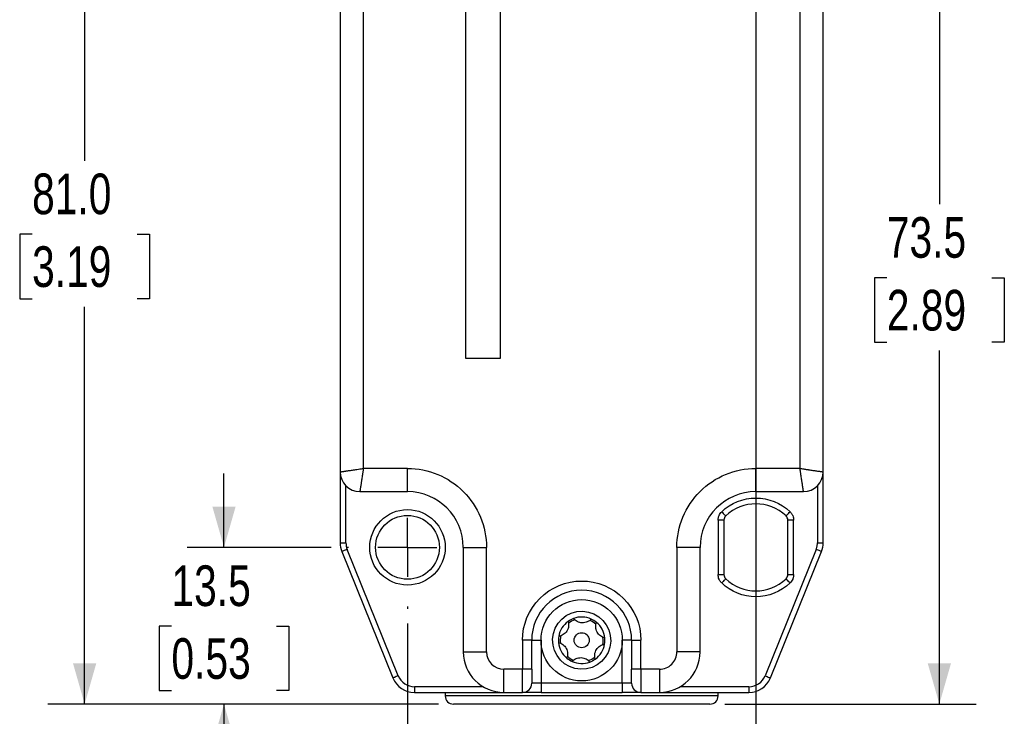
# Model space of a CAD drawing. Header units: millimetres. Extents: x 0 to 432, y 0 to 279.
# Tile 2 of 11: x 86 to 170, y 62 to 122. Entities that reach past the tile are written whole.
import ezdxf

# ---------------------------------------------------------------- set-up
doc = ezdxf.new("R2010")
doc.units = ezdxf.units.MM
doc.linetypes.add('CENTERX2', pattern=[20.32, 12.7, -2.54, 2.54, -2.54])
doc.layers.add('CENTER', color=40, linetype='CENTERX2')
doc.layers.add('DIMENSIONS', color=140, linetype='Continuous')
doc.styles.add('SLDTEXTSTYLE0', font='TXT', dxfattribs={"width": 0.75})
doc.dimstyles.new('SLDDIMSTYLE0', dxfattribs={"dimtxt": 3.5, "dimasz": 3.5, "dimexe": 0, "dimexo": 0.0625, "dimgap": 0.875, "dimtad": 0, "dimtih": 1, "dimtoh": 1, "dimdec": 1, "dimrnd": 1e-09, "dimzin": 12, "dimdsep": 46, "dimtxsty": 'SLDTEXTSTYLE0', "dimsah": 1, "dimcen": 0.09, "dimadec": 0, "dimazin": 3, "dimtfac": 1, "dimtdec": 1, "dimtmove": 0, "dimatfit": 0, "dimfxl": 0, "dimfrac": 2, "dimtolj": 1, "dimtzin": 12, "dimarcsym": 0})
doc.dimstyles.new('SLDDIMSTYLE1', dxfattribs={"dimtxt": 3.5, "dimasz": 3.5, "dimexe": 0, "dimexo": 0.0625, "dimgap": 0.875, "dimtad": 0, "dimtih": 1, "dimtoh": 1, "dimdec": 1, "dimrnd": 1e-09, "dimzin": 4, "dimdsep": 46, "dimtxsty": 'SLDTEXTSTYLE0', "dimsah": 1, "dimcen": 0.09, "dimadec": 0, "dimazin": 1, "dimtfac": 1, "dimtdec": 1, "dimtofl": 0, "dimtmove": 0, "dimatfit": 3, "dimfxl": 0, "dimfrac": 2, "dimtolj": 1, "dimtzin": 12, "dimarcsym": 0})
doc.dimstyles.new('SLDDIMSTYLE2', dxfattribs={"dimtxt": 3.5, "dimasz": 3.5, "dimexe": 0, "dimexo": 0.0625, "dimgap": 0.875, "dimtad": 0, "dimtih": 1, "dimtoh": 1, "dimdec": 1, "dimrnd": 1e-09, "dimzin": 12, "dimdsep": 46, "dimtxsty": 'SLDTEXTSTYLE0', "dimsah": 1, "dimcen": 0.09, "dimadec": 0, "dimazin": 3, "dimtfac": 1, "dimtdec": 1, "dimtofl": 0, "dimtmove": 0, "dimatfit": 3, "dimfxl": 0, "dimfrac": 2, "dimtolj": 1, "dimtzin": 12, "dimarcsym": 0})

# ---------------------------------------------------------------- blocks, each defined once
blk = doc.blocks.new('_D')
at = {"layer": 'DIMENSIONS'}
for p, q in [((103.2, 76.126), (103.2, 82.476)), ((112.441, 76.126), (100.025, 76.126)), ((98.674, 69.349), (97.607, 69.349)), ((97.607, 69.349), (97.607, 63.793)), ((107.725, 69.349), (108.792, 69.349)), ((108.792, 69.349), (108.792, 63.793)), ((97.607, 63.793), (98.674, 63.793)), ((108.792, 63.793), (107.725, 63.793)), ((121.681, 62.626), (100.025, 62.626)), ((103.2, 62.626), (103.2, 56.276))]:
    blk.add_line(p, q, dxfattribs=at)
for points in [[(103.2, 76.126), (104.2, 79.626), (102.2, 79.626)], [(103.2, 62.626), (102.2, 59.126), (104.2, 59.126)]]:
    blk.add_solid(points, dxfattribs=at)
at = {"layer": 'DIMENSIONS', "char_height": 3.5, "attachment_point": 1, "style": 'SLDTEXTSTYLE0'}
for s, insert in [('13.5', (98.674, 74.572)), ('0.53', (98.674, 68.304))]:
    blk.add_mtext(s, dxfattribs=dict(at, insert=insert))
blk = doc.blocks.new('_D_1')
at = {"layer": 'DIMENSIONS'}
for p, q in [((116.931, 143.626), (88.025, 143.626)), ((91.2, 143.626), (91.2, 109.42)), ((86.674, 103.099), (85.607, 103.099)), ((85.607, 103.099), (85.607, 97.543)), ((95.725, 103.099), (96.792, 103.099)), ((96.792, 103.099), (96.792, 97.543)), ((85.607, 97.543), (86.674, 97.543)), ((96.792, 97.543), (95.725, 97.543)), ((91.2, 62.626), (91.2, 96.832)), ((121.681, 62.626), (88.025, 62.626))]:
    blk.add_line(p, q, dxfattribs=at)
for points in [[(91.2, 143.626), (90.2, 140.126), (92.2, 140.126)], [(91.2, 62.626), (92.2, 66.126), (90.2, 66.126)]]:
    blk.add_solid(points, dxfattribs=at)
at = {"layer": 'DIMENSIONS', "char_height": 3.5, "attachment_point": 1, "style": 'SLDTEXTSTYLE0'}
for s, insert in [('81.0', (86.674, 108.322)), ('3.19', (86.674, 102.054))]:
    blk.add_mtext(s, dxfattribs=dict(at, insert=insert))
blk = doc.blocks.new('_D_2')
at = {"layer": 'DIMENSIONS'}
for p, q in [((149.001, 129.566), (149.001, 49.449)), ((119.001, 69.566), (119.001, 49.449)), ((119.001, 52.624), (125.34, 52.624)), ((129.476, 52.597), (128.409, 52.597)), ((128.409, 52.597), (128.409, 47.041)), ((138.527, 52.597), (139.593, 52.597)), ((139.593, 52.597), (139.593, 47.041)), ((149.001, 52.624), (142.663, 52.624)), ((128.409, 47.041), (129.476, 47.041)), ((139.593, 47.041), (138.527, 47.041))]:
    blk.add_line(p, q, dxfattribs=at)
for points in [[(119.001, 52.624), (122.501, 51.624), (122.501, 53.624)], [(149.001, 52.624), (145.501, 53.624), (145.501, 51.624)]]:
    blk.add_solid(points, dxfattribs=at)
at = {"layer": 'DIMENSIONS', "char_height": 3.5, "attachment_point": 1, "style": 'SLDTEXTSTYLE0'}
for s, insert in [('30.0', (129.476, 57.82)), ('1.18', (129.476, 51.553))]:
    blk.add_mtext(s, dxfattribs=dict(at, insert=insert))
blk = doc.blocks.new('_D_3')
at = {"layer": 'DIMENSIONS'}
for p, q in [((155.561, 136.126), (167.978, 136.126)), ((164.803, 136.126), (164.803, 105.67)), ((160.277, 99.349), (159.211, 99.349)), ((159.211, 99.349), (159.211, 93.793)), ((169.329, 99.349), (170.395, 99.349)), ((170.395, 99.349), (170.395, 93.793)), ((159.211, 93.793), (160.277, 93.793)), ((170.395, 93.793), (169.329, 93.793)), ((164.803, 62.626), (164.803, 93.082)), ((146.321, 62.626), (167.978, 62.626))]:
    blk.add_line(p, q, dxfattribs=at)
for points in [[(164.803, 136.126), (163.803, 132.626), (165.803, 132.626)], [(164.803, 62.626), (165.803, 66.126), (163.803, 66.126)]]:
    blk.add_solid(points, dxfattribs=at)
at = {"layer": 'DIMENSIONS', "char_height": 3.5, "attachment_point": 1, "style": 'SLDTEXTSTYLE0'}
for s, insert in [('73.5', (160.277, 104.572)), ('2.89', (160.277, 98.304))]:
    blk.add_mtext(s, dxfattribs=dict(at, insert=insert))
blk = doc.blocks.new('SW_CENTERMARKSYMBOL_1')
at = {"layer": 'CENTER', "color": 0}
for p, q in [((0, 5.08), (0, 5.29)), ((0, 0), (0, 2.54)), ((-5.08, 0), (-5.29, 0)), ((0, 0), (-2.54, 0)), ((0, 0), (0, -2.54)), ((0, 0), (2.54, 0)), ((5.08, 0), (5.29, 0)), ((0, -5.08), (0, -5.29))]:
    blk.add_line(p, q, dxfattribs=at)

msp = doc.modelspace()

# ---------------------------------------------------------------- linework, layer by layer
at = {"color": 7, "linetype": 'Continuous', "lineweight": 25}
for p, q in [((124.001, 148.126), (124.001, 92.426)), ((127.001, 92.426), (127.001, 148.126)), ((113.201, 129.626), (113.201, 82.626)), ((115.201, 82.926), (115.201, 129.326)), ((152.801, 129.326), (152.801, 82.926)), ((154.801, 82.626), (154.801, 129.626)), ((124.001, 92.426), (127.001, 92.426)), ((113.201, 82.626), (113.201, 76.514)), ((119.001, 82.926), (115.201, 82.926)), ((119.001, 80.926), (119.001, 82.926)), ((152.801, 82.926), (149.001, 82.926)), ((149.001, 80.926), (149.001, 82.926)), ((154.801, 76.514), (154.801, 82.626)), ((114.901, 80.926), (119.001, 80.926)), ((149.001, 80.926), (153.101, 80.926)), ((145.751, 78.471), (145.751, 73.781)), ((146.251, 78.471), (145.751, 78.471)), ((146.251, 78.471), (146.251, 73.781)), ((151.751, 73.781), (151.751, 78.471)), ((152.251, 78.471), (151.751, 78.471)), ((152.251, 73.781), (152.251, 78.471)), ((113.201, 76.514), (113.701, 76.514)), ((154.301, 76.514), (154.801, 76.514)), ((113.347, 75.764), (117.746, 64.877)), ((118.21, 65.064), (113.811, 75.952)), ((123.801, 76.126), (123.801, 67.126)), ((123.801, 76.126), (125.801, 76.126)), ((125.801, 67.126), (125.801, 76.126)), ((142.201, 76.126), (142.201, 67.126)), ((144.201, 76.126), (142.201, 76.126)), ((144.201, 67.126), (144.201, 76.126)), ((154.192, 75.952), (149.793, 65.064)), ((150.257, 64.877), (154.656, 75.764)), ((145.751, 73.781), (146.251, 73.781)), ((151.751, 73.781), (152.251, 73.781)), ((128.901, 68.126), (128.901, 65.626)), ((129.701, 68.126), (128.901, 68.126)), ((129.701, 65.626), (129.701, 68.126)), ((129.701, 68.126), (130.501, 68.126)), ((130.501, 68.126), (130.501, 64.426)), ((138.301, 68.126), (137.501, 68.126)), ((137.501, 64.426), (137.501, 68.126)), ((138.301, 68.126), (138.301, 65.626)), ((138.301, 68.126), (139.101, 68.126)), ((139.101, 65.626), (139.101, 68.126)), ((123.801, 67.126), (125.801, 67.126)), ((144.201, 67.126), (142.201, 67.126)), ((128.901, 65.626), (127.301, 65.626)), ((127.301, 63.626), (127.301, 65.626)), ((129.701, 65.626), (128.901, 65.626)), ((128.901, 63.626), (128.901, 65.626)), ((139.101, 65.626), (138.301, 65.626)), ((140.701, 65.626), (139.101, 65.626)), ((139.101, 65.626), (139.101, 63.626)), ((140.701, 65.626), (140.701, 63.626)), ((119.6, 64.126), (119.6, 63.626)), ((119.6, 63.626), (127.301, 63.626)), ((122.251, 63.626), (122.251, 63.326)), ((127.301, 63.626), (128.901, 63.626)), ((130.501, 64.426), (129.701, 64.426)), ((130.501, 64.426), (130.501, 63.626)), ((137.501, 64.426), (130.501, 64.426)), ((130.501, 63.626), (137.501, 63.626)), ((137.501, 64.426), (137.501, 63.626)), ((138.301, 64.426), (137.501, 64.426)), ((139.101, 63.626), (140.701, 63.626)), ((140.701, 63.626), (148.402, 63.626)), ((145.751, 63.326), (145.751, 63.626)), ((148.402, 64.126), (148.402, 63.626))]:
    msp.add_line(p, q, dxfattribs=at)
at = {"color": 8, "linetype": 'Continuous', "lineweight": 25}
for p, q in [((113.701, 76.514), (113.701, 81.422)), ((154.301, 81.422), (154.301, 76.514)), ((125.499, 64.126), (119.6, 64.126)), ((148.402, 64.126), (142.504, 64.126)), ((145.751, 63.326), (122.251, 63.326))]:
    msp.add_line(p, q, dxfattribs=at)
at = {"color": 7, "linetype": 'Continuous', "lineweight": 25, "flags": 128}
for points in [[(146.059, 79.193), (146.127, 79.122), (146.191, 79.054), (146.251, 78.992), (146.304, 78.937), (146.347, 78.893), (146.379, 78.859), (146.398, 78.839), (146.405, 78.832)], [(151.597, 78.832), (151.604, 78.839), (151.624, 78.859), (151.656, 78.893), (151.699, 78.937), (151.751, 78.992), (151.811, 79.054), (151.876, 79.122), (151.944, 79.193)], [(113.811, 75.952), (113.72, 75.915), (113.633, 75.88), (113.553, 75.848), (113.483, 75.819), (113.425, 75.796), (113.382, 75.779), (113.356, 75.768), (113.347, 75.764)], [(154.656, 75.764), (154.647, 75.768), (154.62, 75.779), (154.578, 75.796), (154.52, 75.819), (154.45, 75.848), (154.369, 75.88), (154.283, 75.915), (154.192, 75.952)], [(146.405, 73.42), (146.398, 73.413), (146.379, 73.392), (146.347, 73.359), (146.304, 73.314), (146.251, 73.259), (146.191, 73.197), (146.127, 73.129), (146.059, 73.059)], [(151.944, 73.059), (151.876, 73.129), (151.811, 73.197), (151.751, 73.259), (151.699, 73.314), (151.656, 73.359), (151.624, 73.392), (151.604, 73.413), (151.597, 73.42)], [(118.21, 65.064), (118.119, 65.027), (118.032, 64.992), (117.952, 64.96), (117.882, 64.931), (117.824, 64.908), (117.781, 64.891), (117.755, 64.88), (117.746, 64.877)], [(149.793, 65.064), (149.884, 65.027), (149.97, 64.992), (150.051, 64.96), (150.121, 64.931), (150.179, 64.908), (150.221, 64.891), (150.248, 64.88), (150.257, 64.877)]]:
    msp.add_lwpolyline(points, dxfattribs=at)
at = {"color": 7, "linetype": 'Continuous', "lineweight": 25}
for centre, radius in [((119.001, 76.126), 2.75), ((134.001, 68.126), 3.5), ((134.001, 68.126), 0.65)]:
    msp.add_circle(centre, radius, dxfattribs=at)
for centre, radius, start, end in [((114.901, 82.626), 1.7, 180, 270), ((153.101, 82.626), 1.7, 270, 0), ((119.001, 76.126), 4.8, 0, 90), ((149.001, 76.126), 4.8, 90, 180), ((149.001, 76.126), 3.75, 46.18694, 133.81306), ((146.751, 78.471), 0.5, 133.81306, 180), ((151.251, 78.471), 0.5, 0, 46.18694), ((115.201, 76.514), 2, 180, 202), ((152.801, 76.514), 2, 338, 0), ((146.751, 73.781), 0.5, 180, 226.18694), ((151.251, 73.781), 0.5, 313.81306, 0), ((149.001, 76.126), 3.75, 226.18694, 313.81306), ((134.001, 68.126), 4.3, 0, 180), ((134.001, 68.126), 2, 125.70885, 170.37214), ((134.001, 68.126), 2, 110.37214, 125.70885), ((134.001, 68.126), 1.85, 108.3935, 127.68748), ((134.001, 68.126), 2, 65.70885, 110.37214), ((134.001, 68.126), 1.85, 48.3935, 67.68748), ((134.001, 68.126), 2, 50.37214, 65.70885), ((134.001, 68.126), 2, 5.70885, 50.37214), ((134.001, 68.126), 2, 170.37214, 185.70885), ((134.001, 68.126), 2, 185.70885, 230.37214), ((134.001, 68.126), 1.85, 168.3935, 187.68748), ((134.001, 68.126), 1.85, 348.3935, 7.68748), ((134.001, 68.126), 2, 350.37214, 5.70885), ((127.301, 67.126), 3.5, 180, 270), ((134.001, 68.126), 2, 305.70885, 350.37214), ((140.701, 67.126), 3.5, 270, 0), ((134.001, 68.126), 2, 230.37214, 245.70885), ((134.001, 68.126), 1.85, 228.3935, 247.68748), ((134.001, 68.126), 2, 245.70885, 290.37214), ((134.001, 68.126), 1.85, 288.3935, 307.68748), ((134.001, 68.126), 2, 290.37214, 305.70885), ((119.6, 65.626), 2, 202, 270), ((148.402, 65.626), 2, 270, 338), ((128.901, 64.426), 0.8, 270, 0), ((139.101, 64.426), 0.8, 180, 270), ((122.951, 63.326), 0.7, 180, 270), ((145.051, 63.326), 0.7, 270, 0)]:
    msp.add_arc(centre, radius, start, end, dxfattribs=at)
for points, knots in [([(113.201, 82.626), (113.202, 82.626), (113.204, 82.626), (113.218, 82.628), (113.242, 82.632), (113.275, 82.637), (113.319, 82.644), (113.372, 82.652), (113.435, 82.661), (113.508, 82.672), (113.591, 82.684), (113.684, 82.698), (113.84, 82.721), (114.09, 82.759), (114.391, 82.804), (114.667, 82.846), (114.913, 82.883), (115.099, 82.91), (115.201, 82.926)], [0, 0, 0, 0, 0.042973, 0.086402, 0.13029, 0.174644, 0.219466, 0.264762, 0.310535, 0.35679, 0.403531, 0.45076, 0.498483, 0.621764, 0.758803, 0.821485, 0.901889, 1, 1, 1, 1]), ([(115.201, 82.926), (115.194, 82.88), (115.181, 82.791), (115.162, 82.664), (115.145, 82.547), (115.129, 82.442), (115.115, 82.348), (115.102, 82.265), (115.074, 82.08), (115.035, 81.814), (114.992, 81.532), (114.962, 81.328), (114.94, 81.18), (114.923, 81.065), (114.91, 80.984), (114.903, 80.935), (114.902, 80.929), (114.901, 80.926)], [0, 0, 0, 0, 0.044253, 0.085249, 0.122988, 0.157469, 0.188692, 0.216657, 0.241364, 0.378405, 0.501714, 0.588787, 0.674218, 0.758029, 0.840245, 0.920893, 1, 1, 1, 1]), ([(119.001, 82.926), (120.805, 82.926), (122.534, 82.209), (125.085, 79.659), (125.801, 77.929), (125.801, 76.126)], [0, 0, 0, 0, 0.5, 0.5, 1, 1, 1, 1]), ([(142.201, 76.126), (142.201, 77.929), (142.918, 79.659), (145.468, 82.209), (147.198, 82.926), (149.001, 82.926)], [0, 0, 0, 0, 0.5, 0.5, 1, 1, 1, 1]), ([(152.801, 82.926), (152.847, 82.919), (152.936, 82.906), (153.064, 82.886), (153.18, 82.869), (153.285, 82.853), (153.379, 82.839), (153.462, 82.827), (153.647, 82.799), (153.913, 82.759), (154.195, 82.717), (154.399, 82.686), (154.547, 82.664), (154.662, 82.647), (154.743, 82.635), (154.792, 82.627), (154.798, 82.626), (154.801, 82.626)], [0, 0, 0, 0, 0.044253, 0.085249, 0.122988, 0.157469, 0.188692, 0.216657, 0.241364, 0.378405, 0.501714, 0.588787, 0.674218, 0.758029, 0.840245, 0.920893, 1, 1, 1, 1]), ([(153.101, 80.926), (153.101, 80.927), (153.101, 80.928), (153.099, 80.943), (153.095, 80.966), (153.09, 81), (153.083, 81.043), (153.075, 81.096), (153.066, 81.16), (153.055, 81.233), (153.043, 81.316), (153.029, 81.409), (153.006, 81.564), (152.968, 81.814), (152.923, 82.115), (152.881, 82.392), (152.844, 82.638), (152.817, 82.824), (152.801, 82.926)], [0, 0, 0, 0, 0.042973, 0.086402, 0.13029, 0.174644, 0.219466, 0.264762, 0.310535, 0.35679, 0.403531, 0.45076, 0.498483, 0.621764, 0.758803, 0.821485, 0.901889, 1, 1, 1, 1]), ([(146.059, 79.193), (146.85, 79.952), (147.905, 80.376), (150.098, 80.376), (151.152, 79.952), (151.944, 79.193)], [0, 0, 0, 0, 0.5, 0.5, 1, 1, 1, 1]), ([(115.751, 76.126), (115.751, 77.919), (117.208, 79.376), (120.795, 79.376), (122.251, 77.919), (122.251, 76.126)], [0, 0, 0, 0, 0.5, 0.5, 1, 1, 1, 1]), ([(145.751, 78.471), (145.752, 78.505), (145.754, 78.572), (145.77, 78.671), (145.795, 78.769), (145.841, 78.895), (145.921, 79.045), (146.013, 79.143), (146.059, 79.193)], [0, 0, 0, 0, 0.125158, 0.249407, 0.374027, 0.500285, 0.749412, 1, 1, 1, 1]), ([(151.944, 79.193), (151.967, 79.169), (152.014, 79.121), (152.075, 79.041), (152.128, 78.955), (152.187, 78.834), (152.24, 78.673), (152.248, 78.538), (152.251, 78.471)], [0, 0, 0, 0, 0.125158, 0.249407, 0.374027, 0.500285, 0.749412, 1, 1, 1, 1]), ([(154.192, 75.952), (154.206, 75.988), (154.233, 76.06), (154.263, 76.171), (154.285, 76.284), (154.299, 76.398), (154.3, 76.475), (154.301, 76.514)], [0, 0, 0, 0, 0.201194, 0.400598, 0.599402, 0.798806, 1, 1, 1, 1]), ([(122.251, 76.126), (122.251, 74.332), (120.795, 72.876), (117.208, 72.876), (115.751, 74.332), (115.751, 76.126)], [0, 0, 0, 0, 0.5, 0.5, 1, 1, 1, 1]), ([(146.059, 73.059), (146.035, 73.083), (145.988, 73.131), (145.927, 73.211), (145.874, 73.296), (145.816, 73.417), (145.763, 73.579), (145.755, 73.713), (145.751, 73.781)], [0, 0, 0, 0, 0.125158, 0.249407, 0.374027, 0.500285, 0.749412, 1, 1, 1, 1]), ([(152.251, 73.781), (152.25, 73.747), (152.248, 73.68), (152.233, 73.58), (152.208, 73.483), (152.161, 73.357), (152.081, 73.207), (151.99, 73.108), (151.944, 73.059)], [0, 0, 0, 0, 0.125158, 0.249407, 0.374027, 0.500285, 0.749412, 1, 1, 1, 1]), ([(128.901, 68.126), (128.901, 69.478), (129.439, 70.776), (131.351, 72.688), (132.649, 73.226), (134.001, 73.226)], [0, 0, 0, 0, 0.5, 0.5, 1, 1, 1, 1]), ([(134.001, 73.226), (135.354, 73.226), (136.651, 72.688), (138.564, 70.776), (139.101, 69.478), (139.101, 68.126)], [0, 0, 0, 0, 0.5, 0.5, 1, 1, 1, 1]), ([(151.944, 73.059), (151.152, 72.3), (150.098, 71.876), (147.905, 71.876), (146.85, 72.3), (146.059, 73.059)], [0, 0, 0, 0, 0.5, 0.5, 1, 1, 1, 1]), ([(133.916, 65.627), (132.537, 65.674), (131.456, 66.832), (131.55, 69.59), (132.708, 70.671), (134.087, 70.624)], [0, 0, 0, 0, 0.5, 0.5, 1, 1, 1, 1]), ([(134.087, 70.624), (135.466, 70.577), (136.547, 69.419), (136.453, 66.661), (135.295, 65.58), (133.916, 65.627)], [0, 0, 0, 0, 0.5, 0.5, 1, 1, 1, 1]), ([(132.834, 69.75), (132.875, 69.619), (132.89, 69.479), (132.858, 69.194), (132.809, 69.049), (132.65, 68.794), (132.54, 68.684), (132.298, 68.529), (132.165, 68.481), (132.029, 68.46)], [0, 0, 0, 0, 0.25, 0.25, 0.5, 0.5, 0.75, 0.75, 1, 1, 1, 1]), ([(134.824, 69.949), (134.731, 69.847), (134.618, 69.765), (134.355, 69.65), (134.205, 69.62), (133.9, 69.63), (133.753, 69.671), (133.499, 69.803), (133.391, 69.893), (133.305, 70.001)], [0, 0, 0, 0, 0.25, 0.25, 0.5, 0.5, 0.75, 0.75, 1, 1, 1, 1]), ([(135.991, 68.325), (135.857, 68.354), (135.729, 68.411), (135.498, 68.582), (135.397, 68.697), (135.255, 68.962), (135.215, 69.112), (135.202, 69.399), (135.227, 69.538), (135.277, 69.666)], [0, 0, 0, 0, 0.25, 0.25, 0.5, 0.5, 0.75, 0.75, 1, 1, 1, 1]), ([(132.011, 67.927), (132.145, 67.897), (132.274, 67.84), (132.504, 67.67), (132.606, 67.555), (132.747, 67.29), (132.787, 67.14), (132.8, 66.853), (132.776, 66.713), (132.726, 66.585)], [0, 0, 0, 0, 0.25, 0.25, 0.5, 0.5, 0.75, 0.75, 1, 1, 1, 1]), ([(135.169, 66.502), (135.127, 66.633), (135.113, 66.772), (135.145, 67.057), (135.194, 67.202), (135.352, 67.458), (135.462, 67.567), (135.704, 67.722), (135.837, 67.771), (135.973, 67.791)], [0, 0, 0, 0, 0.25, 0.25, 0.5, 0.5, 0.75, 0.75, 1, 1, 1, 1]), ([(140.701, 65.626), (141.099, 65.626), (141.481, 65.784), (142.043, 66.346), (142.201, 66.728), (142.201, 67.126)], [0, 0, 0, 0, 0.5, 0.5, 1, 1, 1, 1]), ([(133.179, 66.303), (133.271, 66.404), (133.385, 66.487), (133.648, 66.601), (133.797, 66.632), (134.103, 66.621), (134.249, 66.581), (134.504, 66.449), (134.612, 66.358), (134.698, 66.251)], [0, 0, 0, 0, 0.25, 0.25, 0.5, 0.5, 0.75, 0.75, 1, 1, 1, 1]), ([(118.21, 65.064), (118.322, 64.787), (118.514, 64.549), (119.009, 64.215), (119.301, 64.126), (119.6, 64.126)], [0, 0, 0, 0, 0.5, 0.5, 1, 1, 1, 1]), ([(148.402, 64.126), (148.701, 64.126), (148.993, 64.215), (149.489, 64.549), (149.681, 64.787), (149.793, 65.064)], [0, 0, 0, 0, 0.5, 0.5, 1, 1, 1, 1]), ([(134.001, 62.626), (131.071, 62.626), (128.26, 62.626), (124.116, 62.626), (122.951, 62.626), (122.951, 62.626)], [0, 0, 0, 0, 0.5, 0.5, 1, 1, 1, 1]), ([(145.051, 62.626), (145.051, 62.626), (143.887, 62.626), (139.743, 62.626), (136.932, 62.626), (134.001, 62.626)], [0, 0, 0, 0, 0.5, 0.5, 1, 1, 1, 1])]:
    msp.add_open_spline(points, degree=3, knots=knots, dxfattribs=at)
for points in [[(113.701, 76.514), (113.701, 76.321), (113.738, 76.13), (113.811, 75.952)], [(125.801, 67.126), (125.801, 66.298), (126.473, 65.626), (127.301, 65.626)], [(129.701, 65.626), (129.701, 64.963), (129.701, 64.426), (129.701, 64.426)], [(138.301, 64.426), (138.301, 64.426), (138.301, 64.963), (138.301, 65.626)], [(130.501, 63.626), (129.618, 63.626), (128.901, 63.626), (128.901, 63.626)], [(139.101, 63.626), (139.101, 63.626), (138.384, 63.626), (137.501, 63.626)]]:
    msp.add_open_spline(points, degree=3, dxfattribs=at)

# ---------------------------------------------------------------- block references
at = {"layer": 'CENTER'}
msp.add_blockref('SW_CENTERMARKSYMBOL_1', (119.001, 76.126), dxfattribs=at)

# ---------------------------------------------------------------- dimensions: what is measured, and where the dimension line sits
at = {"layer": 'DIMENSIONS'}
for base, p1, p2, dimstyle, picture, middle in [((91.2, 143.626), (122.951, 62.626), (118.201, 143.626), 'SLDDIMSTYLE1', '_D_1', (91.2, 103.126)), ((164.803, 136.126), (145.051, 62.626), (154.291, 136.126), 'SLDDIMSTYLE2', '_D_3', (164.803, 99.376)), ((103.2, 76.126), (122.951, 62.626), (113.711, 76.126), 'SLDDIMSTYLE0', '_D', (103.2, 69.376))]:
    dim = msp.add_linear_dim(base=base, p1=p1, p2=p2, angle=90, dimstyle=dimstyle, dxfattribs=at)
    dim.commit()
    dim.dimension.update_dxf_attribs({"geometry": picture, "text_midpoint": middle, "dimtype": 160})
dim = msp.add_linear_dim(base=(149.001, 52.624), p1=(119.001, 70.836), p2=(149.001, 130.836), dimstyle='SLDDIMSTYLE1', dxfattribs=at)
dim.commit()
dim.dimension.update_dxf_attribs({"geometry": '_D_2', "text_midpoint": (134.001, 52.624), "dimtype": 160})

doc.saveas('drawing.dxf')
